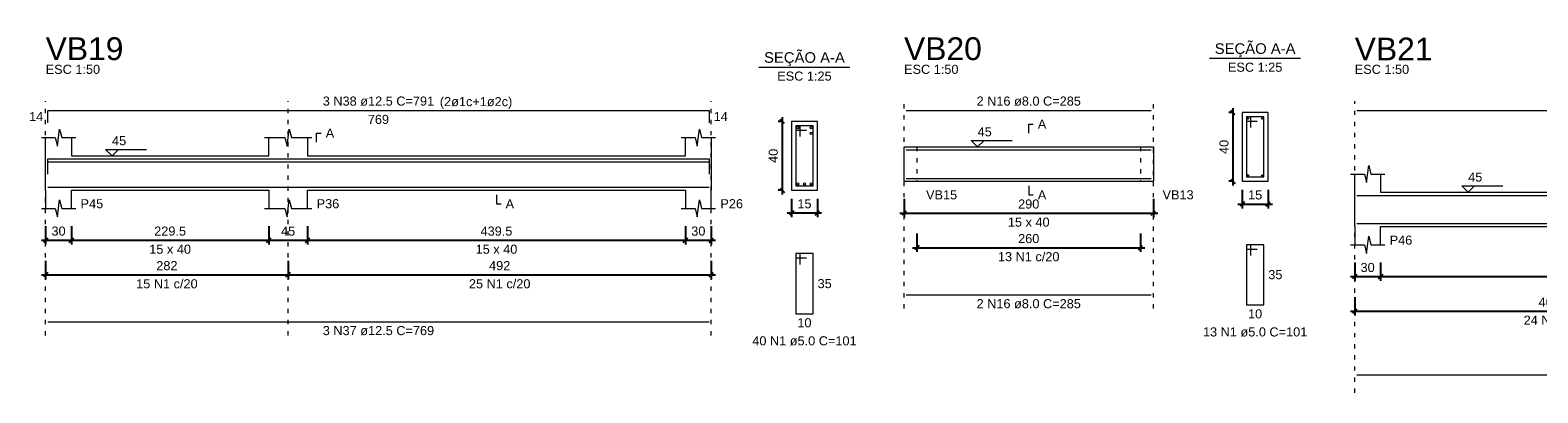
# Model space of a CAD drawing. Header units: millimetres. Extents: x 10906 to 25863, y 1966 to 4861.
# Tile 75 of 163: x 11300.97 to 11336.04, y 3016.99 to 3025.44. Entities that reach past the tile are written whole.
import ezdxf

# ---------------------------------------------------------------- set-up
doc = ezdxf.new("R2010")
doc.units = ezdxf.units.MM
doc.linetypes.add('DOT2', pattern=[3.175, 0, -3.175])
for name, color, linetype, lineweight in [('Descrição da armadura', 7, 'Continuous', 5), ('DT-Barras na forma', 40, 'Continuous', 5), ('DT-Barras no corte', 5, 'Continuous', 5), ('DT-Barras rebatidas', 40, 'Continuous', 5), ('DT-Cotas', 4, 'Continuous', 5), ('DT-Forma', 5, 'Continuous', 5), ('DT-Pontilhado', 7, 'DOT2', 5), ('DT-Textos', 7, 'Continuous', 5), ('DT-Título', 7, 'Continuous', 20), ('Textos armaduras', 7, 'Continuous', 5)]:
    doc.layers.add(name, color=color, linetype=linetype, lineweight=lineweight)
doc.styles.add('Arial', font='arial.ttf')
doc.styles.get("Standard").update_dxf_attribs({"font": 'arial.ttf'})
doc.dimstyles.new('UM_25.000000', dxfattribs={"dimtxt": 0.18, "dimasz": 0.1, "dimexe": 0.1, "dimexo": 0.2, "dimgap": 0, "dimtad": 1, "dimtih": 1, "dimtoh": 1, "dimdec": 1, "dimlfac": 25, "dimzin": 0, "dimdsep": 46, "dimtxsty": 'Standard', "dimcen": 0.09, "dimdle": 0.1, "dimclrd": 256, "dimclre": 256, "dimclrt": 7, "dimadec": 1, "dimazin": 2, "dimtfac": 1, "dimtdec": 1, "dimtofl": 0, "dimtmove": 0, "dimatfit": 3, "dimfxl": 1, "dimtolj": 1, "dimarcsym": 0})
doc.dimstyles.new('UM_50.000000', dxfattribs={"dimtxt": 0.18, "dimasz": 0.2, "dimexe": 0.2, "dimexo": 0.5, "dimgap": 0, "dimtad": 1, "dimtih": 1, "dimtoh": 1, "dimlfac": 50, "dimzin": 0, "dimdsep": 46, "dimtxsty": 'Standard', "dimcen": 0.09, "dimdle": 0.2, "dimclrd": 256, "dimclre": 256, "dimclrt": 7, "dimazin": 0, "dimtfac": 1, "dimtofl": 0, "dimtmove": 0, "dimatfit": 3, "dimfxl": 1, "dimtolj": 1, "dimtzin": 0, "dimarcsym": 0})

# ---------------------------------------------------------------- blocks, each defined once
blk = doc.blocks.new('_Oblique')
at = {"color": 0, "linetype": 'ByBlock', "lineweight": -2}
blk.add_line((-0.5, -0.5), (0.5, 0.5), dxfattribs=at)
blk = doc.blocks.new('*D183')
at = {"layer": 'Defpoints', "color": 0, "transparency": 16777216}
for p in [(11301.331, 3021.076), (11301.931, 3021.076), (11301.931, 3020.547)]:
    blk.add_point(p, dxfattribs=at)
at = {"layer": 'DT-Cotas', "lineweight": -2, "transparency": 16777216}
for p, q in [((11301.331, 3020.876), (11301.331, 3020.447)), ((11301.931, 3020.876), (11301.931, 3020.447)), ((11301.231, 3020.547), (11302.031, 3020.547))]:
    blk.add_line(p, q, dxfattribs=at)
at = {"layer": 'DT-Cotas', "lineweight": -2, "transparency": 16777216, "xscale": 0.1, "yscale": 0.1, "zscale": 0.1, "rotation": 180}
blk.add_blockref('_Oblique', (11301.331, 3020.547), dxfattribs=at)
at = {"layer": 'DT-Cotas', "lineweight": -2, "transparency": 16777216, "xscale": 0.1, "yscale": 0.1, "zscale": 0.1}
blk.add_blockref('_Oblique', (11301.931, 3020.547), dxfattribs=at)
at = {"layer": 'DT-Cotas', "color": 7, "transparency": 16777216, "insert": (11301.631, 3020.758), "char_height": 0.2118, "attachment_point": 5, "rotation": 0.0057, "style": 'Arial'}
blk.add_mtext('\\A1;30', dxfattribs=at)
blk = doc.blocks.new('*D184')
at = {"layer": 'Defpoints', "color": 0, "transparency": 16777216}
for p in [(11301.931, 3021.076), (11306.521, 3021.076), (11306.521, 3020.547)]:
    blk.add_point(p, dxfattribs=at)
at = {"layer": 'DT-Cotas', "lineweight": -2, "transparency": 16777216}
for p, q in [((11301.931, 3020.876), (11301.931, 3020.447)), ((11306.521, 3020.876), (11306.521, 3020.447)), ((11301.831, 3020.547), (11306.621, 3020.547))]:
    blk.add_line(p, q, dxfattribs=at)
at = {"layer": 'DT-Cotas', "lineweight": -2, "transparency": 16777216, "xscale": 0.1, "yscale": 0.1, "zscale": 0.1, "rotation": 180}
blk.add_blockref('_Oblique', (11301.931, 3020.547), dxfattribs=at)
at = {"layer": 'DT-Cotas', "lineweight": -2, "transparency": 16777216, "xscale": 0.1, "yscale": 0.1, "zscale": 0.1}
blk.add_blockref('_Oblique', (11306.521, 3020.547), dxfattribs=at)
at = {"layer": 'DT-Cotas', "color": 7, "transparency": 16777216, "insert": (11304.226, 3020.758), "char_height": 0.2118, "attachment_point": 5, "rotation": 0.0057, "style": 'Arial'}
blk.add_mtext('\\A1;229.5', dxfattribs=at)
blk = doc.blocks.new('*D185')
at = {"layer": 'Defpoints', "color": 0, "transparency": 16777216}
for p in [(11306.521, 3021.076), (11307.421, 3021.076), (11307.421, 3020.547)]:
    blk.add_point(p, dxfattribs=at)
at = {"layer": 'DT-Cotas', "lineweight": -2, "transparency": 16777216}
for p, q in [((11306.521, 3020.876), (11306.521, 3020.447)), ((11307.421, 3020.876), (11307.421, 3020.447)), ((11306.421, 3020.547), (11307.521, 3020.547))]:
    blk.add_line(p, q, dxfattribs=at)
at = {"layer": 'DT-Cotas', "lineweight": -2, "transparency": 16777216, "xscale": 0.1, "yscale": 0.1, "zscale": 0.1, "rotation": 180}
blk.add_blockref('_Oblique', (11306.521, 3020.547), dxfattribs=at)
at = {"layer": 'DT-Cotas', "lineweight": -2, "transparency": 16777216, "xscale": 0.1, "yscale": 0.1, "zscale": 0.1}
blk.add_blockref('_Oblique', (11307.421, 3020.547), dxfattribs=at)
at = {"layer": 'DT-Cotas', "color": 7, "transparency": 16777216, "insert": (11306.971, 3020.758), "char_height": 0.2118, "attachment_point": 5, "rotation": 0.0057, "style": 'Arial'}
blk.add_mtext('\\A1;45', dxfattribs=at)
blk = doc.blocks.new('*D186')
at = {"layer": 'Defpoints', "color": 0, "transparency": 16777216}
for p in [(11307.421, 3021.076), (11316.211, 3021.076), (11316.211, 3020.547)]:
    blk.add_point(p, dxfattribs=at)
at = {"layer": 'DT-Cotas', "lineweight": -2, "transparency": 16777216}
for p, q in [((11307.421, 3020.876), (11307.421, 3020.447)), ((11316.211, 3020.876), (11316.211, 3020.447)), ((11307.321, 3020.547), (11316.311, 3020.547))]:
    blk.add_line(p, q, dxfattribs=at)
at = {"layer": 'DT-Cotas', "lineweight": -2, "transparency": 16777216, "xscale": 0.1, "yscale": 0.1, "zscale": 0.1, "rotation": 180}
blk.add_blockref('_Oblique', (11307.421, 3020.547), dxfattribs=at)
at = {"layer": 'DT-Cotas', "lineweight": -2, "transparency": 16777216, "xscale": 0.1, "yscale": 0.1, "zscale": 0.1}
blk.add_blockref('_Oblique', (11316.211, 3020.547), dxfattribs=at)
at = {"layer": 'DT-Cotas', "color": 7, "transparency": 16777216, "insert": (11311.816, 3020.758), "char_height": 0.2118, "attachment_point": 5, "rotation": 0.0057, "style": 'Arial'}
blk.add_mtext('\\A1;439.5', dxfattribs=at)
blk = doc.blocks.new('*D187')
at = {"layer": 'Defpoints', "color": 0, "transparency": 16777216}
for p in [(11316.211, 3021.076), (11316.811, 3021.076), (11316.811, 3020.547)]:
    blk.add_point(p, dxfattribs=at)
at = {"layer": 'DT-Cotas', "lineweight": -2, "transparency": 16777216}
for p, q in [((11316.211, 3020.876), (11316.211, 3020.447)), ((11316.811, 3020.876), (11316.811, 3020.447)), ((11316.111, 3020.547), (11316.911, 3020.547))]:
    blk.add_line(p, q, dxfattribs=at)
at = {"layer": 'DT-Cotas', "lineweight": -2, "transparency": 16777216, "xscale": 0.1, "yscale": 0.1, "zscale": 0.1, "rotation": 180}
blk.add_blockref('_Oblique', (11316.211, 3020.547), dxfattribs=at)
at = {"layer": 'DT-Cotas', "lineweight": -2, "transparency": 16777216, "xscale": 0.1, "yscale": 0.1, "zscale": 0.1}
blk.add_blockref('_Oblique', (11316.811, 3020.547), dxfattribs=at)
at = {"layer": 'DT-Cotas', "color": 7, "transparency": 16777216, "insert": (11316.511, 3020.758), "char_height": 0.2118, "attachment_point": 5, "rotation": 0.0057, "style": 'Arial'}
blk.add_mtext('\\A1;30', dxfattribs=at)
blk = doc.blocks.new('*D188')
at = {"layer": 'Defpoints', "color": 0, "transparency": 16777216}
for p in [(11301.331, 3020.271), (11306.971, 3020.271), (11306.971, 3019.742)]:
    blk.add_point(p, dxfattribs=at)
at = {"layer": 'DT-Cotas', "lineweight": -2, "transparency": 16777216}
for p, q in [((11301.331, 3020.071), (11301.331, 3019.642)), ((11306.971, 3020.071), (11306.971, 3019.642)), ((11301.231, 3019.742), (11307.071, 3019.742))]:
    blk.add_line(p, q, dxfattribs=at)
at = {"layer": 'DT-Cotas', "lineweight": -2, "transparency": 16777216, "xscale": 0.1, "yscale": 0.1, "zscale": 0.1, "rotation": 180}
blk.add_blockref('_Oblique', (11301.331, 3019.742), dxfattribs=at)
at = {"layer": 'DT-Cotas', "lineweight": -2, "transparency": 16777216, "xscale": 0.1, "yscale": 0.1, "zscale": 0.1}
blk.add_blockref('_Oblique', (11306.971, 3019.742), dxfattribs=at)
at = {"layer": 'DT-Cotas', "color": 7, "transparency": 16777216, "insert": (11304.151, 3019.954), "char_height": 0.2118, "attachment_point": 5, "rotation": 0.0057, "style": 'Arial'}
blk.add_mtext('\\A1;282', dxfattribs=at)
blk = doc.blocks.new('*D189')
at = {"layer": 'Defpoints', "color": 0, "transparency": 16777216}
for p in [(11306.971, 3020.271), (11316.811, 3020.271), (11316.811, 3019.742)]:
    blk.add_point(p, dxfattribs=at)
at = {"layer": 'DT-Cotas', "lineweight": -2, "transparency": 16777216}
for p, q in [((11306.971, 3020.071), (11306.971, 3019.642)), ((11316.811, 3020.071), (11316.811, 3019.642)), ((11306.871, 3019.742), (11316.911, 3019.742))]:
    blk.add_line(p, q, dxfattribs=at)
at = {"layer": 'DT-Cotas', "lineweight": -2, "transparency": 16777216, "xscale": 0.1, "yscale": 0.1, "zscale": 0.1, "rotation": 180}
blk.add_blockref('_Oblique', (11306.971, 3019.742), dxfattribs=at)
at = {"layer": 'DT-Cotas', "lineweight": -2, "transparency": 16777216, "xscale": 0.1, "yscale": 0.1, "zscale": 0.1}
blk.add_blockref('_Oblique', (11316.811, 3019.742), dxfattribs=at)
at = {"layer": 'DT-Cotas', "color": 7, "transparency": 16777216, "insert": (11311.891, 3019.954), "char_height": 0.2118, "attachment_point": 5, "rotation": 0.0057, "style": 'Arial'}
blk.add_mtext('\\A1;492', dxfattribs=at)
blk = doc.blocks.new('*D175')
at = {"layer": 'Defpoints', "color": 0, "transparency": 16777216}
for p in [(11318.467, 3023.311), (11318.679, 3023.311), (11318.679, 3021.711)]:
    blk.add_point(p, dxfattribs=at)
at = {"layer": 'DT-Cotas', "lineweight": -2, "transparency": 16777216}
for p, q in [((11318.479, 3023.311), (11318.367, 3023.311)), ((11318.467, 3021.611), (11318.467, 3023.411)), ((11318.479, 3021.711), (11318.367, 3021.711))]:
    blk.add_line(p, q, dxfattribs=at)
at = {"layer": 'DT-Cotas', "lineweight": -2, "transparency": 16777216, "xscale": 0.1, "yscale": 0.1, "zscale": 0.1}
for p, rotation in [((11318.467, 3023.311), 90), ((11318.467, 3021.711), 270)]:
    blk.add_blockref('_Oblique', p, dxfattribs=dict(at, rotation=rotation))
at = {"layer": 'DT-Cotas', "color": 7, "transparency": 16777216, "insert": (11318.255, 3022.511), "char_height": 0.2118, "attachment_point": 5, "rotation": 90, "style": 'Arial'}
blk.add_mtext('\\A1;40', dxfattribs=at)
blk = doc.blocks.new('*D176')
at = {"layer": 'Defpoints', "color": 0, "transparency": 16777216}
for p in [(11318.679, 3021.711), (11319.279, 3021.711), (11319.279, 3021.182)]:
    blk.add_point(p, dxfattribs=at)
at = {"layer": 'DT-Cotas', "lineweight": -2, "transparency": 16777216}
for p, q in [((11318.679, 3021.511), (11318.679, 3021.082)), ((11319.279, 3021.511), (11319.279, 3021.082)), ((11318.579, 3021.182), (11319.379, 3021.182))]:
    blk.add_line(p, q, dxfattribs=at)
at = {"layer": 'DT-Cotas', "lineweight": -2, "transparency": 16777216, "xscale": 0.1, "yscale": 0.1, "zscale": 0.1, "rotation": 180}
blk.add_blockref('_Oblique', (11318.679, 3021.182), dxfattribs=at)
at = {"layer": 'DT-Cotas', "lineweight": -2, "transparency": 16777216, "xscale": 0.1, "yscale": 0.1, "zscale": 0.1}
blk.add_blockref('_Oblique', (11319.279, 3021.182), dxfattribs=at)
at = {"layer": 'DT-Cotas', "color": 7, "transparency": 16777216, "insert": (11318.979, 3021.394), "char_height": 0.2118, "attachment_point": 5, "rotation": 0.0057, "style": 'Arial'}
blk.add_mtext('\\A1;15', dxfattribs=at)
blk = doc.blocks.new('*D177')
at = {"layer": 'Defpoints', "color": 0, "transparency": 16777216}
for p in [(11321.295, 3021.707), (11327.095, 3021.707), (11327.095, 3021.177)]:
    blk.add_point(p, dxfattribs=at)
at = {"layer": 'DT-Cotas', "lineweight": -2, "transparency": 16777216}
for p, q in [((11321.295, 3021.507), (11321.295, 3021.077)), ((11327.095, 3021.507), (11327.095, 3021.077)), ((11321.195, 3021.177), (11327.195, 3021.177))]:
    blk.add_line(p, q, dxfattribs=at)
at = {"layer": 'DT-Cotas', "lineweight": -2, "transparency": 16777216, "xscale": 0.1, "yscale": 0.1, "zscale": 0.1, "rotation": 180}
blk.add_blockref('_Oblique', (11321.295, 3021.177), dxfattribs=at)
at = {"layer": 'DT-Cotas', "lineweight": -2, "transparency": 16777216, "xscale": 0.1, "yscale": 0.1, "zscale": 0.1}
blk.add_blockref('_Oblique', (11327.095, 3021.177), dxfattribs=at)
at = {"layer": 'DT-Cotas', "color": 7, "transparency": 16777216, "insert": (11324.195, 3021.389), "char_height": 0.2118, "attachment_point": 5, "rotation": 0.0057, "style": 'Arial'}
blk.add_mtext('\\A1;290', dxfattribs=at)
blk = doc.blocks.new('*D178')
at = {"layer": 'Defpoints', "color": 0, "transparency": 16777216}
for p in [(11321.595, 3020.902), (11326.795, 3020.902), (11326.795, 3020.373)]:
    blk.add_point(p, dxfattribs=at)
at = {"layer": 'DT-Cotas', "lineweight": -2, "transparency": 16777216}
for p, q in [((11321.595, 3020.702), (11321.595, 3020.273)), ((11326.795, 3020.702), (11326.795, 3020.273)), ((11321.495, 3020.373), (11326.895, 3020.373))]:
    blk.add_line(p, q, dxfattribs=at)
at = {"layer": 'DT-Cotas', "lineweight": -2, "transparency": 16777216, "xscale": 0.1, "yscale": 0.1, "zscale": 0.1, "rotation": 180}
blk.add_blockref('_Oblique', (11321.595, 3020.373), dxfattribs=at)
at = {"layer": 'DT-Cotas', "lineweight": -2, "transparency": 16777216, "xscale": 0.1, "yscale": 0.1, "zscale": 0.1}
blk.add_blockref('_Oblique', (11326.795, 3020.373), dxfattribs=at)
at = {"layer": 'DT-Cotas', "color": 7, "transparency": 16777216, "insert": (11324.195, 3020.584), "char_height": 0.2118, "attachment_point": 5, "rotation": 0.0057, "style": 'Arial'}
blk.add_mtext('\\A1;260', dxfattribs=at)
blk = doc.blocks.new('*D179')
at = {"layer": 'Defpoints', "color": 0, "transparency": 16777216}
for p in [(11328.949, 3023.519), (11329.161, 3023.519), (11329.161, 3021.919)]:
    blk.add_point(p, dxfattribs=at)
at = {"layer": 'DT-Cotas', "lineweight": -2, "transparency": 16777216}
for p, q in [((11328.961, 3023.519), (11328.849, 3023.519)), ((11328.949, 3021.819), (11328.949, 3023.619)), ((11328.961, 3021.919), (11328.849, 3021.919))]:
    blk.add_line(p, q, dxfattribs=at)
at = {"layer": 'DT-Cotas', "lineweight": -2, "transparency": 16777216, "xscale": 0.1, "yscale": 0.1, "zscale": 0.1}
for p, rotation in [((11328.949, 3023.519), 90), ((11328.949, 3021.919), 270)]:
    blk.add_blockref('_Oblique', p, dxfattribs=dict(at, rotation=rotation))
at = {"layer": 'DT-Cotas', "color": 7, "transparency": 16777216, "insert": (11328.737, 3022.719), "char_height": 0.2118, "attachment_point": 5, "rotation": 90, "style": 'Arial'}
blk.add_mtext('\\A1;40', dxfattribs=at)
blk = doc.blocks.new('*D180')
at = {"layer": 'Defpoints', "color": 0, "transparency": 16777216}
for p in [(11329.161, 3021.919), (11329.761, 3021.919), (11329.761, 3021.389)]:
    blk.add_point(p, dxfattribs=at)
at = {"layer": 'DT-Cotas', "lineweight": -2, "transparency": 16777216}
for p, q in [((11329.161, 3021.719), (11329.161, 3021.289)), ((11329.761, 3021.719), (11329.761, 3021.289)), ((11329.061, 3021.389), (11329.861, 3021.389))]:
    blk.add_line(p, q, dxfattribs=at)
at = {"layer": 'DT-Cotas', "lineweight": -2, "transparency": 16777216, "xscale": 0.1, "yscale": 0.1, "zscale": 0.1, "rotation": 180}
blk.add_blockref('_Oblique', (11329.161, 3021.389), dxfattribs=at)
at = {"layer": 'DT-Cotas', "lineweight": -2, "transparency": 16777216, "xscale": 0.1, "yscale": 0.1, "zscale": 0.1}
blk.add_blockref('_Oblique', (11329.761, 3021.389), dxfattribs=at)
at = {"layer": 'DT-Cotas', "color": 7, "transparency": 16777216, "insert": (11329.461, 3021.601), "char_height": 0.2118, "attachment_point": 5, "rotation": 0.0057, "style": 'Arial'}
blk.add_mtext('\\A1;15', dxfattribs=at)
blk = doc.blocks.new('*D217')
at = {"layer": 'Defpoints', "color": 0, "transparency": 16777216}
for p in [(11331.777, 3020.229), (11332.377, 3020.229), (11332.377, 3019.699)]:
    blk.add_point(p, dxfattribs=at)
at = {"layer": 'DT-Cotas', "lineweight": -2, "transparency": 16777216}
for p, q in [((11331.777, 3020.029), (11331.777, 3019.599)), ((11332.377, 3020.029), (11332.377, 3019.599)), ((11331.677, 3019.699), (11332.477, 3019.699))]:
    blk.add_line(p, q, dxfattribs=at)
at = {"layer": 'DT-Cotas', "lineweight": -2, "transparency": 16777216, "xscale": 0.1, "yscale": 0.1, "zscale": 0.1, "rotation": 180}
blk.add_blockref('_Oblique', (11331.777, 3019.699), dxfattribs=at)
at = {"layer": 'DT-Cotas', "lineweight": -2, "transparency": 16777216, "xscale": 0.1, "yscale": 0.1, "zscale": 0.1}
blk.add_blockref('_Oblique', (11332.377, 3019.699), dxfattribs=at)
at = {"layer": 'DT-Cotas', "color": 7, "transparency": 16777216, "insert": (11332.077, 3019.911), "char_height": 0.2118, "attachment_point": 5, "rotation": 0.0057, "style": 'Arial'}
blk.add_mtext('\\A1;30', dxfattribs=at)
blk = doc.blocks.new('*D218')
at = {"layer": 'Defpoints', "color": 0, "transparency": 16777216}
for p in [(11332.377, 3020.229), (11340.617, 3020.229), (11340.617, 3019.699)]:
    blk.add_point(p, dxfattribs=at)
at = {"layer": 'DT-Cotas', "lineweight": -2, "transparency": 16777216}
for p, q in [((11332.377, 3020.029), (11332.377, 3019.599)), ((11340.617, 3020.029), (11340.617, 3019.599)), ((11332.277, 3019.699), (11340.717, 3019.699))]:
    blk.add_line(p, q, dxfattribs=at)
at = {"layer": 'DT-Cotas', "lineweight": -2, "transparency": 16777216, "xscale": 0.1, "yscale": 0.1, "zscale": 0.1, "rotation": 180}
blk.add_blockref('_Oblique', (11332.377, 3019.699), dxfattribs=at)
at = {"layer": 'DT-Cotas', "lineweight": -2, "transparency": 16777216, "xscale": 0.1, "yscale": 0.1, "zscale": 0.1}
blk.add_blockref('_Oblique', (11340.617, 3019.699), dxfattribs=at)
at = {"layer": 'DT-Cotas', "color": 7, "transparency": 16777216, "insert": (11336.497, 3019.911), "char_height": 0.2118, "attachment_point": 5, "rotation": 0.0057, "style": 'Arial'}
blk.add_mtext('\\A1;412', dxfattribs=at)
blk = doc.blocks.new('*D222')
at = {"layer": 'Defpoints', "color": 0, "transparency": 16777216}
for p in [(11331.777, 3019.424), (11341.067, 3019.424), (11341.067, 3018.895)]:
    blk.add_point(p, dxfattribs=at)
at = {"layer": 'DT-Cotas', "lineweight": -2, "transparency": 16777216}
for p, q in [((11331.777, 3019.224), (11331.777, 3018.795)), ((11341.067, 3019.224), (11341.067, 3018.795)), ((11331.677, 3018.895), (11341.167, 3018.895))]:
    blk.add_line(p, q, dxfattribs=at)
at = {"layer": 'DT-Cotas', "lineweight": -2, "transparency": 16777216, "xscale": 0.1, "yscale": 0.1, "zscale": 0.1, "rotation": 180}
blk.add_blockref('_Oblique', (11331.777, 3018.895), dxfattribs=at)
at = {"layer": 'DT-Cotas', "lineweight": -2, "transparency": 16777216, "xscale": 0.1, "yscale": 0.1, "zscale": 0.1}
blk.add_blockref('_Oblique', (11341.067, 3018.895), dxfattribs=at)
at = {"layer": 'DT-Cotas', "color": 7, "transparency": 16777216, "insert": (11336.422, 3019.106), "char_height": 0.2118, "attachment_point": 5, "rotation": 0.0057, "style": 'Arial'}
blk.add_mtext('\\A1;464.5', dxfattribs=at)

msp = doc.modelspace()

# ---------------------------------------------------------------- linework, layer by layer
at = {"layer": 'DT-Barras na forma'}
for p, q in [((11329.36051, 3023.41878), (11329.26051, 3023.41878)), ((11329.26051, 3023.41878), (11329.26051, 3022.01878)), ((11329.66051, 3023.41878), (11329.26051, 3023.41878)), ((11329.26051, 3023.41878), (11329.26051, 3023.31878)), ((11329.26051, 3023.31878), (11329.51051, 3023.31878)), ((11329.36051, 3023.16878), (11329.36051, 3023.41878)), ((11329.66051, 3022.01878), (11329.66051, 3023.41878)), ((11318.8789, 3023.21148), (11318.7789, 3023.21148)), ((11318.7789, 3023.21148), (11318.7789, 3021.81148)), ((11319.1789, 3023.21148), (11318.7789, 3023.21148)), ((11318.7789, 3023.21148), (11318.7789, 3023.11148)), ((11318.7789, 3023.11148), (11319.0289, 3023.11148)), ((11318.8789, 3022.96148), (11318.8789, 3023.21148)), ((11319.1789, 3021.81148), (11319.1789, 3023.21148)), ((11329.26051, 3022.01878), (11329.66051, 3022.01878)), ((11318.7789, 3021.81148), (11319.1789, 3021.81148))]:
    msp.add_line(p, q, dxfattribs=at)
for points in [[(11321.34507, 3022.65078), (11327.04507, 3022.65078)], [(11301.38131, 3022.15148), (11301.38131, 3022.43898), (11316.76131, 3022.43898), (11316.76131, 3022.15148)], [(11301.38131, 3022.08648), (11301.38131, 3022.37398), (11316.76131, 3022.37398), (11316.76131, 3022.08648)], [(11321.34507, 3021.98678), (11327.04507, 3021.98678)], [(11301.38131, 3021.78398), (11316.76131, 3021.78398)], [(11331.82669, 3021.59178), (11347.20669, 3021.59178), (11347.20669, 3021.30428)], [(11331.82669, 3020.93678), (11347.20669, 3020.93678)]]:
    msp.add_lwpolyline(points, dxfattribs=at)
at = {"layer": 'DT-Barras no corte'}
for centre, radius in [((11329.29651, 3023.38278), 0.016), ((11329.62451, 3023.38278), 0.016), ((11318.8239, 3023.16648), 0.025), ((11319.1339, 3023.16648), 0.025), ((11319.1339, 3023.03648), 0.025), ((11329.29651, 3022.05478), 0.016), ((11329.62451, 3022.05478), 0.016), ((11318.8239, 3021.85648), 0.025), ((11318.9789, 3021.85648), 0.025), ((11319.1339, 3021.85648), 0.025)]:
    msp.add_circle(centre, radius, dxfattribs=at)
at = {"layer": 'DT-Barras rebatidas'}
for p, q in [((11301.38131, 3023.28108), (11301.38131, 3023.56858)), ((11301.38131, 3023.56858), (11316.76131, 3023.56858)), ((11316.76131, 3023.56858), (11316.76131, 3023.28108)), ((11321.34507, 3023.56858), (11327.04507, 3023.56858)), ((11331.82669, 3023.56858), (11347.20669, 3023.56858)), ((11318.8789, 3020.23478), (11318.7789, 3020.23478)), ((11318.7789, 3020.23478), (11318.7789, 3018.83478)), ((11319.1789, 3020.23478), (11318.7789, 3020.23478)), ((11318.7789, 3020.23478), (11318.7789, 3020.13478)), ((11318.8789, 3019.98478), (11318.8789, 3020.23478)), ((11319.1789, 3018.83478), (11319.1789, 3020.23478)), ((11329.36051, 3020.44208), (11329.26051, 3020.44208)), ((11329.26051, 3020.44208), (11329.26051, 3019.04208)), ((11329.66051, 3020.44208), (11329.26051, 3020.44208)), ((11329.26051, 3020.44208), (11329.26051, 3020.34208)), ((11329.26051, 3020.34208), (11329.51051, 3020.34208)), ((11329.36051, 3020.19208), (11329.36051, 3020.44208)), ((11329.66051, 3019.04208), (11329.66051, 3020.44208)), ((11318.7789, 3020.13478), (11319.0289, 3020.13478)), ((11321.34507, 3019.27574), (11327.04507, 3019.27574)), ((11318.7789, 3018.83478), (11319.1789, 3018.83478)), ((11329.26051, 3019.04208), (11329.66051, 3019.04208)), ((11301.38131, 3018.64934), (11316.76131, 3018.64934)), ((11331.82669, 3017.41165), (11347.20669, 3017.41165))]:
    msp.add_line(p, q, dxfattribs=at)
at = {"layer": 'DT-Forma'}
for p, q in [((11319.2789, 3023.31148), (11318.6789, 3023.31148)), ((11318.6789, 3023.31148), (11318.6789, 3023.31148)), ((11318.6789, 3023.31148), (11318.6789, 3021.71148)), ((11319.2789, 3021.71148), (11319.2789, 3023.31148)), ((11319.2789, 3023.31148), (11319.2789, 3023.31148)), ((11329.76051, 3023.51878), (11329.16051, 3023.51878)), ((11329.16051, 3023.51878), (11329.16051, 3023.51878)), ((11329.16051, 3023.51878), (11329.16051, 3021.91878)), ((11329.76051, 3021.91878), (11329.76051, 3023.51878)), ((11329.76051, 3023.51878), (11329.76051, 3023.51878)), ((11301.60631, 3022.73508), (11301.65631, 3023.13508)), ((11301.65631, 3023.13508), (11301.70631, 3022.93508)), ((11306.94631, 3022.73508), (11306.99631, 3023.13508)), ((11306.99631, 3023.13508), (11307.04631, 3022.93508)), ((11316.48631, 3022.73508), (11316.53631, 3023.13508)), ((11316.53631, 3023.13508), (11316.58631, 3022.93508)), ((11301.23131, 3022.93508), (11301.55631, 3022.93508)), ((11301.33131, 3022.51148), (11301.33131, 3022.93508)), ((11301.55631, 3022.93508), (11301.60631, 3022.73508)), ((11301.70631, 3022.93508), (11302.03131, 3022.93508)), ((11301.93131, 3022.93508), (11301.93131, 3022.51148)), ((11306.42131, 3022.93508), (11306.89631, 3022.93508)), ((11306.52131, 3022.51148), (11306.52131, 3022.93508)), ((11306.89631, 3022.93508), (11306.94631, 3022.73508)), ((11307.04631, 3022.93508), (11307.52131, 3022.93508)), ((11307.42131, 3022.93508), (11307.42131, 3022.51148)), ((11316.11131, 3022.93508), (11316.43631, 3022.93508)), ((11316.21131, 3022.51148), (11316.21131, 3022.93508)), ((11316.43631, 3022.93508), (11316.48631, 3022.73508)), ((11316.58631, 3022.93508), (11316.91131, 3022.93508)), ((11316.81131, 3022.93508), (11316.81131, 3022.51148)), ((11321.29507, 3022.71878), (11321.59507, 3022.71878)), ((11321.59507, 3022.71878), (11326.79507, 3022.71878)), ((11326.79507, 3022.71878), (11327.09507, 3022.71878)), ((11301.93131, 3022.51148), (11306.52131, 3022.51148)), ((11307.42131, 3022.51148), (11316.21131, 3022.51148)), ((11332.05169, 3021.88788), (11332.10169, 3022.28788)), ((11332.10169, 3022.28788), (11332.15169, 3022.08788)), ((11321.29507, 3021.91878), (11321.59507, 3021.91878)), ((11321.59507, 3021.91878), (11326.79507, 3021.91878)), ((11326.79507, 3021.91878), (11327.09507, 3021.91878)), ((11329.16051, 3021.91878), (11329.76051, 3021.91878)), ((11329.16051, 3021.91878), (11329.16051, 3021.91878)), ((11329.76051, 3021.91878), (11329.76051, 3021.91878)), ((11331.67669, 3022.08788), (11332.00169, 3022.08788)), ((11331.77669, 3021.66428), (11331.77669, 3022.08788)), ((11332.00169, 3022.08788), (11332.05169, 3021.88788)), ((11332.15169, 3022.08788), (11332.47669, 3022.08788)), ((11332.37669, 3022.08788), (11332.37669, 3021.66428)), ((11301.33131, 3021.71148), (11301.33131, 3021.28788)), ((11301.93131, 3021.28788), (11301.93131, 3021.71148)), ((11301.93131, 3021.71148), (11306.52131, 3021.71148)), ((11306.52131, 3021.71148), (11306.52131, 3021.28788)), ((11307.42131, 3021.28788), (11307.42131, 3021.71148)), ((11307.42131, 3021.71148), (11316.21131, 3021.71148)), ((11316.21131, 3021.71148), (11316.21131, 3021.28788)), ((11316.81131, 3021.28788), (11316.81131, 3021.71148)), ((11318.6789, 3021.71148), (11319.2789, 3021.71148)), ((11318.6789, 3021.71148), (11318.6789, 3021.71148)), ((11319.2789, 3021.71148), (11319.2789, 3021.71148)), ((11332.37669, 3021.66428), (11337.26669, 3021.66428)), ((11301.23131, 3021.28788), (11301.55631, 3021.28788)), ((11301.55631, 3021.28788), (11301.60631, 3021.08788)), ((11301.60631, 3021.08788), (11301.65631, 3021.48788)), ((11301.65631, 3021.48788), (11301.70631, 3021.28788)), ((11301.70631, 3021.28788), (11302.03131, 3021.28788)), ((11306.42131, 3021.28788), (11306.89631, 3021.28788)), ((11306.89631, 3021.28788), (11306.94631, 3021.08788)), ((11306.94631, 3021.08788), (11306.99631, 3021.48788)), ((11306.99631, 3021.48788), (11307.04631, 3021.28788)), ((11307.04631, 3021.28788), (11307.52131, 3021.28788)), ((11316.11131, 3021.28788), (11316.43631, 3021.28788)), ((11316.43631, 3021.28788), (11316.48631, 3021.08788)), ((11316.48631, 3021.08788), (11316.53631, 3021.48788)), ((11316.53631, 3021.48788), (11316.58631, 3021.28788)), ((11316.58631, 3021.28788), (11316.91131, 3021.28788)), ((11331.77669, 3020.86428), (11331.77669, 3020.44068)), ((11332.37669, 3020.44068), (11332.37669, 3020.86428)), ((11332.37669, 3020.86428), (11337.26669, 3020.86428)), ((11332.05169, 3020.24068), (11332.10169, 3020.64068)), ((11332.10169, 3020.64068), (11332.15169, 3020.44068)), ((11331.67669, 3020.44068), (11332.00169, 3020.44068)), ((11332.00169, 3020.44068), (11332.05169, 3020.24068)), ((11332.15169, 3020.44068), (11332.47669, 3020.44068))]:
    msp.add_line(p, q, dxfattribs=at)
at = {"layer": 'DT-Forma', "linetype": 'Continuous'}
for p, q in [((11321.29507, 3021.91878), (11321.29507, 3022.71878)), ((11327.09507, 3022.71878), (11327.09507, 3021.91878)), ((11301.33131, 3021.71148), (11301.33131, 3022.51148)), ((11316.81131, 3022.51148), (11316.81131, 3021.71148)), ((11331.77669, 3020.86428), (11331.77669, 3021.66428))]:
    msp.add_line(p, q, dxfattribs=at)
at = {"layer": 'DT-Pontilhado', "ltscale": 0.05}
for p, q in [((11301.33131, 3018.33164), (11301.33131, 3023.78038)), ((11306.97131, 3018.33164), (11306.97131, 3023.78038)), ((11316.81131, 3018.33164), (11316.81131, 3023.78038)), ((11321.29507, 3018.95804), (11321.29507, 3023.78038)), ((11327.09507, 3018.95804), (11327.09507, 3023.78038)), ((11331.77669, 3016.99352), (11331.77669, 3023.78038)), ((11321.59507, 3022.71878), (11321.59507, 3021.91878)), ((11326.79507, 3022.71878), (11326.79507, 3021.91878))]:
    msp.add_line(p, q, dxfattribs=at)
at = {"layer": 'DT-Textos'}
for p, q in [((11328.40151, 3024.78368), (11330.51951, 3024.78368)), ((11317.9199, 3024.57638), (11320.0379, 3024.57638))]:
    msp.add_line(p, q, dxfattribs=at)
for points in [[(11307.63311, 3022.82918), (11307.63311, 3023.04098), (11307.73901, 3023.04098)], [(11324.19507, 3023.03648), (11324.19507, 3023.24828), (11324.30097, 3023.24828)], [(11303.02331, 3022.65974), (11302.87505, 3022.51148), (11302.72679, 3022.65974), (11303.67989, 3022.65974)], [(11323.15507, 3022.86704), (11323.00681, 3022.71878), (11322.85855, 3022.86704), (11323.81165, 3022.86704)], [(11311.81631, 3021.60558), (11311.81631, 3021.39378), (11311.92221, 3021.39378)], [(11324.19507, 3021.81288), (11324.19507, 3021.60108), (11324.30097, 3021.60108)], [(11334.56369, 3021.81254), (11334.41543, 3021.66428), (11334.26717, 3021.81254), (11335.22027, 3021.81254)]]:
    msp.add_lwpolyline(points, dxfattribs=at)

# ---------------------------------------------------------------- texts
at = {"layer": 'Descrição da armadura', "linetype": 'Continuous', "char_height": 0.2118, "attachment_point": 8, "line_spacing_factor": 0.798, "style": 'Arial'}
for s, insert, width in [('3 N38 ø12.5 C=791', (11309.07131, 3023.67448), 5.1946527), ('2 N16 ø8.0 C=285', (11324.19507, 3023.67448), 4.8647001), ('13 N1 c/20', (11324.19507, 3020.05494), 2.8693417), ('15 N1 c/20', (11304.15131, 3019.42404), 2.8693417), ('25 N1 c/20', (11311.89131, 3019.42404), 2.8693417), ('2 N16 ø8.0 C=285', (11324.19507, 3018.95804), 4.8647001), ('24 N1 c/20', (11336.42169, 3018.57684), 2.8693417), ('3 N37 ø12.5 C=769', (11309.07131, 3018.33164), 5.1946527)]:
    msp.add_mtext(s, dxfattribs=dict(at, insert=insert, width=width))
at = {"layer": 'Descrição da armadura', "color": 7, "linetype": 'Continuous', "char_height": 0.2118, "width": 4.8647001, "attachment_point": 8, "line_spacing_factor": 0.798, "style": 'Arial'}
for s, insert in [('13 N1 ø5.0 C=101', (11329.46051, 3018.30078)), ('40 N1 ø5.0 C=101', (11318.9789, 3018.09348))]:
    msp.add_mtext(s, dxfattribs=dict(at, insert=insert))
at = {"layer": 'DT-Textos', "line_spacing_factor": 0.798, "style": 'Arial'}
for s, insert, char_height, width, attachment_point in [('SEÇÃO A-A', (11329.46083, 3024.80809), 0.2471, 4.8395853, 8), ('SEÇÃO A-A', (11318.97883, 3024.60109), 0.2471, 4.8395853, 8), ('ESC 1:25', (11329.46051, 3024.46598), 0.2118, 1.901901, 8), ('ESC 1:50', (11301.33131, 3024.41578), 0.2118, 1.901901, 7), ('ESC 1:25', (11318.9789, 3024.25868), 0.2118, 1.901901, 8), ('ESC 1:50', (11321.29507, 3024.41578), 0.2118, 1.901901, 7), ('ESC 1:50', (11331.77669, 3024.41578), 0.2118, 1.901901, 7), ('(2ø1c+1ø2c)', (11310.49883, 3023.60409), 0.2118, 2.5310949, 7), ('A', (11324.40687, 3023.14238), 0.2118, 0.296372, 7), ('45', (11302.87505, 3022.75505), 0.2118, 0.4942426, 7), ('A', (11307.84491, 3022.93508), 0.2118, 0.296372, 7), ('45', (11323.00681, 3022.96235), 0.2118, 0.4942426, 7), ('45', (11334.41543, 3021.90785), 0.2118, 0.4942426, 7), ('P45', (11302.14311, 3021.28788), 0.2118, 0.7906146, 7), ('P36', (11307.63311, 3021.28788), 0.2118, 0.7906146, 7), ('A', (11312.02811, 3021.28788), 0.2118, 0.296372, 7), ('P26', (11317.02311, 3021.28788), 0.2118, 0.7906146, 7), ('VB15', (11321.80687, 3021.49518), 0.2118, 1.0869866, 7), ('A', (11324.40687, 3021.49518), 0.2118, 0.296372, 7), ('VB13', (11327.30687, 3021.49518), 0.2118, 1.0869866, 7), ('15 x 40', (11324.19507, 3020.85978), 0.2118, 1.45756, 8), ('15 x 40', (11304.22631, 3020.22888), 0.2118, 1.45756, 8), ('15 x 40', (11311.81631, 3020.22888), 0.2118, 1.45756, 8), ('P46', (11332.58849, 3020.44068), 0.2118, 0.7906146, 7)]:
    msp.add_mtext(s, dxfattribs=dict(at, insert=insert, char_height=char_height, width=width, attachment_point=attachment_point))
at = {"layer": 'DT-Título', "char_height": 0.5295, "width": 3.2609597, "attachment_point": 7, "line_spacing_factor": 0.798, "style": 'Arial'}
for s, insert in [('VB19', (11301.33131, 3024.73348)), ('VB20', (11321.29507, 3024.73348)), ('VB21', (11331.77669, 3024.73348))]:
    msp.add_mtext(s, dxfattribs=dict(at, insert=insert))
at = {"layer": 'Textos armaduras', "linetype": 'Continuous', "char_height": 0.2118, "attachment_point": 7, "line_spacing_factor": 0.798, "style": 'Arial'}
for s, insert, width in [('14', (11300.94546, 3023.31893), 0.6599051), ('769', (11308.82385, 3023.25088), 0.9898577), ('14', (11316.86721, 3023.31893), 0.6599051)]:
    msp.add_mtext(s, dxfattribs=dict(at, insert=insert, width=width))
at = {"layer": 'Textos armaduras', "color": 7, "linetype": 'Continuous', "char_height": 0.2118, "width": 0.6599051, "attachment_point": 7, "line_spacing_factor": 0.798, "style": 'Arial'}
for s, insert in [('35', (11329.76641, 3019.63618)), ('35', (11319.2848, 3019.42888)), ('10', (11318.81392, 3018.51708)), ('10', (11329.29554, 3018.72438))]:
    msp.add_mtext(s, dxfattribs=dict(at, insert=insert))

# ---------------------------------------------------------------- dimensions: what is measured, and where the dimension line sits
at = {"layer": 'DT-Cotas'}
for base, p1, p2, picture, middle in [((11318.4671, 3023.31148), (11318.6789, 3021.71148), (11318.6789, 3023.31148), '*D175', (11318.2553, 3022.51148)), ((11328.94871, 3023.51878), (11329.16051, 3021.91878), (11329.16051, 3023.51878), '*D179', (11328.73691, 3022.71878))]:
    dim = msp.add_linear_dim(base=base, p1=p1, p2=p2, angle=90, dimstyle='UM_25.000000', override={"dimtxt": 0.2118, "dimasz": 0.1, "dimexe": 0.1, "dimexo": 0.2, "dimtad": 1, "dimtih": 0, "dimtoh": 0, "dimdec": 1, "dimlfac": 25, "dimzin": 8, "dimtxsty": 'Arial', "dimblk": 'Oblique', "dimblk1": 'Oblique', "dimblk2": 'Oblique', "dimsah": 1, "dimdle": 0.1, "dimse1": 0, "dimse2": 0, "dimclrt": 7, "dimadec": 1, "dimazin": 3, "dimtmove": 2, "dimldrblk": 'Oblique'}, dxfattribs=at)
    dim.commit()
    dim.dimension.update_dxf_attribs({"geometry": picture, "text_midpoint": middle, "dimtype": 160, "text_rotation": 90})
for base, p1, p2, dimstyle, override, picture, middle in [((11329.76051, 3021.38928), (11329.16051, 3021.91878), (11329.76051, 3021.91878), 'UM_25.000000', {"dimtxt": 0.2118, "dimasz": 0.1, "dimexe": 0.1, "dimexo": 0.2, "dimtad": 1, "dimtih": 0, "dimtoh": 0, "dimdec": 1, "dimlfac": 25, "dimzin": 8, "dimtxsty": 'Arial', "dimblk": 'Oblique', "dimblk1": 'Oblique', "dimblk2": 'Oblique', "dimsah": 1, "dimdle": 0.1, "dimse1": 0, "dimse2": 0, "dimclrt": 7, "dimadec": 1, "dimazin": 3, "dimtmove": 2, "dimldrblk": 'Oblique'}, '*D180', (11329.46051, 3021.60108)), ((11319.2789, 3021.18198), (11318.6789, 3021.71148), (11319.2789, 3021.71148), 'UM_25.000000', {"dimtxt": 0.2118, "dimasz": 0.1, "dimexe": 0.1, "dimexo": 0.2, "dimtad": 1, "dimtih": 0, "dimtoh": 0, "dimdec": 1, "dimlfac": 25, "dimzin": 8, "dimtxsty": 'Arial', "dimblk": 'Oblique', "dimblk1": 'Oblique', "dimblk2": 'Oblique', "dimsah": 1, "dimdle": 0.1, "dimse1": 0, "dimse2": 0, "dimclrt": 7, "dimadec": 1, "dimazin": 3, "dimtmove": 2, "dimldrblk": 'Oblique'}, '*D176', (11318.9789, 3021.39378)), ((11327.09507, 3021.17748), (11321.29507, 3021.70698), (11327.09507, 3021.70698), 'UM_50.000000', {"dimtxt": 0.2118, "dimasz": 0.1, "dimexe": 0.1, "dimexo": 0.2, "dimtad": 1, "dimtih": 0, "dimtoh": 0, "dimdec": 1, "dimlfac": 50, "dimzin": 8, "dimtxsty": 'Arial', "dimblk": 'Oblique', "dimblk1": 'Oblique', "dimblk2": 'Oblique', "dimsah": 1, "dimdle": 0.1, "dimse1": 0, "dimse2": 0, "dimclrt": 7, "dimadec": 1, "dimazin": 3, "dimtmove": 2, "dimldrblk": 'Oblique'}, '*D177', (11324.19507, 3021.38928)), ((11301.93131, 3020.54658), (11301.33131, 3021.07608), (11301.93131, 3021.07608), 'UM_50.000000', {"dimtxt": 0.2118, "dimasz": 0.1, "dimexe": 0.1, "dimexo": 0.2, "dimtad": 1, "dimtih": 0, "dimtoh": 0, "dimdec": 1, "dimlfac": 50, "dimzin": 8, "dimtxsty": 'Arial', "dimblk": 'Oblique', "dimblk1": 'Oblique', "dimblk2": 'Oblique', "dimsah": 1, "dimdle": 0.1, "dimse1": 0, "dimse2": 0, "dimclrt": 7, "dimadec": 1, "dimazin": 3, "dimtmove": 2, "dimldrblk": 'Oblique'}, '*D183', (11301.63131, 3020.75838)), ((11306.52131, 3020.54658), (11301.93131, 3021.07608), (11306.52131, 3021.07608), 'UM_50.000000', {"dimtxt": 0.2118, "dimasz": 0.1, "dimexe": 0.1, "dimexo": 0.2, "dimtad": 1, "dimtih": 0, "dimtoh": 0, "dimdec": 1, "dimlfac": 50, "dimzin": 8, "dimtxsty": 'Arial', "dimblk": 'Oblique', "dimblk1": 'Oblique', "dimblk2": 'Oblique', "dimsah": 1, "dimdle": 0.1, "dimse1": 0, "dimse2": 0, "dimclrt": 7, "dimadec": 1, "dimazin": 3, "dimtmove": 2, "dimldrblk": 'Oblique'}, '*D184', (11304.22631, 3020.75838)), ((11307.42131, 3020.54658), (11306.52131, 3021.07608), (11307.42131, 3021.07608), 'UM_50.000000', {"dimtxt": 0.2118, "dimasz": 0.1, "dimexe": 0.1, "dimexo": 0.2, "dimtad": 1, "dimtih": 0, "dimtoh": 0, "dimdec": 1, "dimlfac": 50, "dimzin": 8, "dimtxsty": 'Arial', "dimblk": 'Oblique', "dimblk1": 'Oblique', "dimblk2": 'Oblique', "dimsah": 1, "dimdle": 0.1, "dimse1": 0, "dimse2": 0, "dimclrt": 7, "dimadec": 1, "dimazin": 3, "dimtmove": 2, "dimldrblk": 'Oblique'}, '*D185', (11306.97131, 3020.75838)), ((11316.21131, 3020.54658), (11307.42131, 3021.07608), (11316.21131, 3021.07608), 'UM_50.000000', {"dimtxt": 0.2118, "dimasz": 0.1, "dimexe": 0.1, "dimexo": 0.2, "dimtad": 1, "dimtih": 0, "dimtoh": 0, "dimdec": 1, "dimlfac": 50, "dimzin": 8, "dimtxsty": 'Arial', "dimblk": 'Oblique', "dimblk1": 'Oblique', "dimblk2": 'Oblique', "dimsah": 1, "dimdle": 0.1, "dimse1": 0, "dimse2": 0, "dimclrt": 7, "dimadec": 1, "dimazin": 3, "dimtmove": 2, "dimldrblk": 'Oblique'}, '*D186', (11311.81631, 3020.75838)), ((11316.81131, 3020.54658), (11316.21131, 3021.07608), (11316.81131, 3021.07608), 'UM_50.000000', {"dimtxt": 0.2118, "dimasz": 0.1, "dimexe": 0.1, "dimexo": 0.2, "dimtad": 1, "dimtih": 0, "dimtoh": 0, "dimdec": 1, "dimlfac": 50, "dimzin": 8, "dimtxsty": 'Arial', "dimblk": 'Oblique', "dimblk1": 'Oblique', "dimblk2": 'Oblique', "dimsah": 1, "dimdle": 0.1, "dimse1": 0, "dimse2": 0, "dimclrt": 7, "dimadec": 1, "dimazin": 3, "dimtmove": 2, "dimldrblk": 'Oblique'}, '*D187', (11316.51131, 3020.75838)), ((11326.79507, 3020.37264), (11321.59507, 3020.90214), (11326.79507, 3020.90214), 'UM_50.000000', {"dimtxt": 0.2118, "dimasz": 0.1, "dimexe": 0.1, "dimexo": 0.2, "dimtad": 1, "dimtih": 0, "dimtoh": 0, "dimdec": 1, "dimlfac": 50, "dimzin": 8, "dimtxsty": 'Arial', "dimblk": 'Oblique', "dimblk1": 'Oblique', "dimblk2": 'Oblique', "dimsah": 1, "dimdle": 0.1, "dimse1": 0, "dimse2": 0, "dimclrt": 7, "dimadec": 1, "dimazin": 3, "dimtmove": 2, "dimldrblk": 'Oblique'}, '*D178', (11324.19507, 3020.58444)), ((11306.97131, 3019.74174), (11301.33131, 3020.27124), (11306.97131, 3020.27124), 'UM_50.000000', {"dimtxt": 0.2118, "dimasz": 0.1, "dimexe": 0.1, "dimexo": 0.2, "dimtad": 1, "dimtih": 0, "dimtoh": 0, "dimdec": 1, "dimlfac": 50, "dimzin": 8, "dimtxsty": 'Arial', "dimblk": 'Oblique', "dimblk1": 'Oblique', "dimblk2": 'Oblique', "dimsah": 1, "dimdle": 0.1, "dimse1": 0, "dimse2": 0, "dimclrt": 7, "dimadec": 1, "dimazin": 3, "dimtmove": 2, "dimldrblk": 'Oblique'}, '*D188', (11304.15131, 3019.95354)), ((11316.81131, 3019.74174), (11306.97131, 3020.27124), (11316.81131, 3020.27124), 'UM_50.000000', {"dimtxt": 0.2118, "dimasz": 0.1, "dimexe": 0.1, "dimexo": 0.2, "dimtad": 1, "dimtih": 0, "dimtoh": 0, "dimdec": 1, "dimlfac": 50, "dimzin": 8, "dimtxsty": 'Arial', "dimblk": 'Oblique', "dimblk1": 'Oblique', "dimblk2": 'Oblique', "dimsah": 1, "dimdle": 0.1, "dimse1": 0, "dimse2": 0, "dimclrt": 7, "dimadec": 1, "dimazin": 3, "dimtmove": 2, "dimldrblk": 'Oblique'}, '*D189', (11311.89131, 3019.95354)), ((11332.37669, 3019.69938), (11331.77669, 3020.22888), (11332.37669, 3020.22888), 'UM_50.000000', {"dimtxt": 0.2118, "dimasz": 0.1, "dimexe": 0.1, "dimexo": 0.2, "dimtad": 1, "dimtih": 0, "dimtoh": 0, "dimdec": 1, "dimlfac": 50, "dimzin": 8, "dimtxsty": 'Arial', "dimblk": 'Oblique', "dimblk1": 'Oblique', "dimblk2": 'Oblique', "dimsah": 1, "dimdle": 0.1, "dimse1": 0, "dimse2": 0, "dimclrt": 7, "dimadec": 1, "dimazin": 3, "dimtmove": 2, "dimldrblk": 'Oblique'}, '*D217', (11332.07669, 3019.91118)), ((11340.61669, 3019.69938), (11332.37669, 3020.22888), (11340.61669, 3020.22888), 'UM_50.000000', {"dimtxt": 0.2118, "dimasz": 0.1, "dimexe": 0.1, "dimexo": 0.2, "dimtad": 1, "dimtih": 0, "dimtoh": 0, "dimdec": 1, "dimlfac": 50, "dimzin": 8, "dimtxsty": 'Arial', "dimblk": 'Oblique', "dimblk1": 'Oblique', "dimblk2": 'Oblique', "dimsah": 1, "dimdle": 0.1, "dimse1": 0, "dimse2": 0, "dimclrt": 7, "dimadec": 1, "dimazin": 3, "dimtmove": 2, "dimldrblk": 'Oblique'}, '*D218', (11336.49669, 3019.91118)), ((11341.06669, 3018.89454), (11331.77669, 3019.42404), (11341.06669, 3019.42404), 'UM_50.000000', {"dimtxt": 0.2118, "dimasz": 0.1, "dimexe": 0.1, "dimexo": 0.2, "dimtad": 1, "dimtih": 0, "dimtoh": 0, "dimdec": 1, "dimlfac": 50, "dimzin": 8, "dimtxsty": 'Arial', "dimblk": 'Oblique', "dimblk1": 'Oblique', "dimblk2": 'Oblique', "dimsah": 1, "dimdle": 0.1, "dimse1": 0, "dimse2": 0, "dimclrt": 7, "dimadec": 1, "dimazin": 3, "dimtmove": 2, "dimldrblk": 'Oblique'}, '*D222', (11336.42169, 3019.10634))]:
    dim = msp.add_linear_dim(base=base, p1=p1, p2=p2, dimstyle=dimstyle, override=override, dxfattribs=at)
    dim.commit()
    dim.dimension.update_dxf_attribs({"geometry": picture, "text_midpoint": middle, "dimtype": 160, "text_rotation": 0.00573})

doc.saveas('drawing.dxf')
